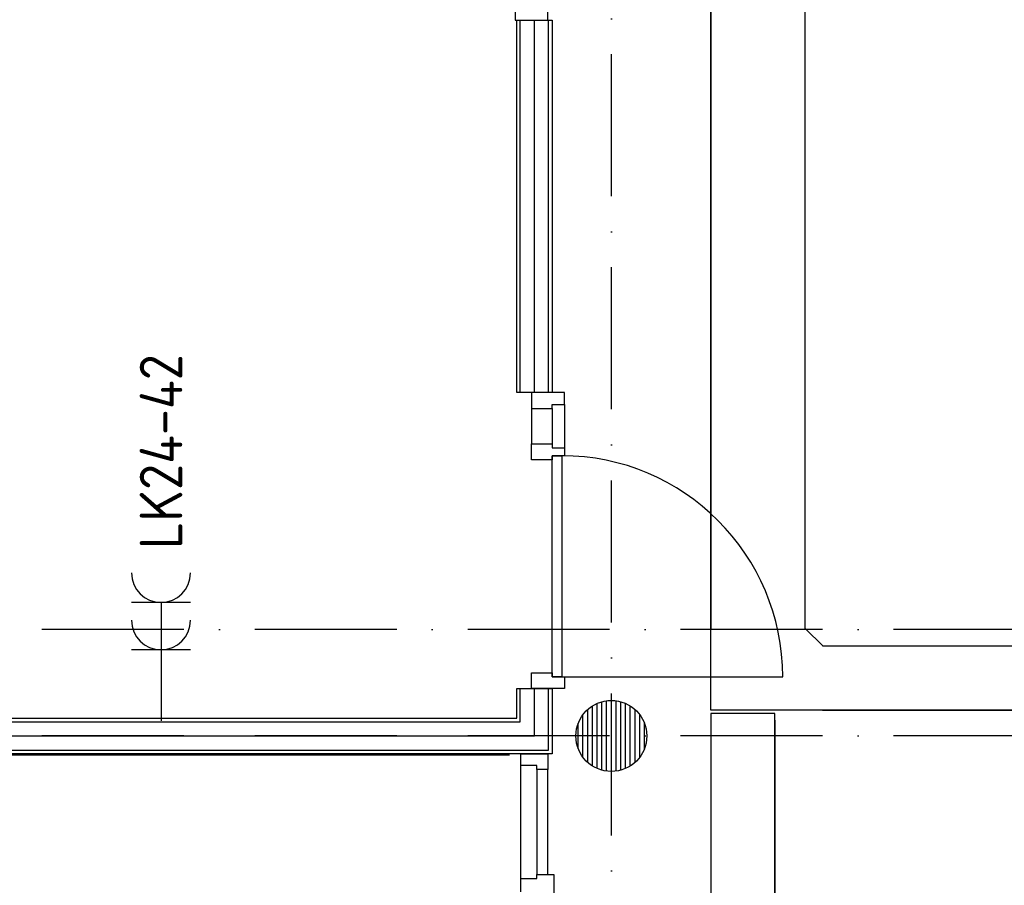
# Model space of a CAD drawing. Header units: millimetres. Extents: x -6587 to 112885, y 244 to 84344.
# Tile 16 of 57: x 22297 to 26460, y 41076 to 44733. Entities that reach past the tile are written whole.
import ezdxf
from ezdxf.enums import TextEntityAlignment as Align

# ---------------------------------------------------------------- set-up
doc = ezdxf.new("R2010")
doc.units = ezdxf.units.MM
doc.header["$LTSCALE"] = 100
doc.linetypes.add('B-SL0', pattern=[100000000.0, 0, -100000000.0])
doc.linetypes.add('DASHDOT', pattern=[9, 6, -1.5, 0, -1.5])
doc.layers.get('0').update_dxf_attribs({"color": 9, "linetype": 'CONTINUOUS'})
for name, color, linetype in [('AL$7----_STRAMIEN', 1, 'DASHDOT'), ('AL22----_BINNENWAND', 7, 'CONTINUOUS'), ('AL28----_KONSTRUKTIE', 3, 'CONTINUOUS'), ('AL32----_BINNENKOZ', 7, 'CONTINUOUS'), ('AL32----_DRAAIRICHTING', 1, 'CONTINUOUS'), ('ALL-----_REFLIJNEN', 8, 'CONTINUOUS'), ('EB62203-_ATTRIB', 2, 'CONTINUOUS'), ('EL62203-_KRACHT-WCD230', 3, 'CONTINUOUS'), ('KABELGOOT1', 8, 'CONTINUOUS'), ('LIJN025', 10, 'CONTINUOUS')]:
    doc.layers.add(name, color=color, linetype=linetype)
doc.styles.add('1_8', font='iso', dxfattribs={"width": 0.7, "height": 1.8})
doc.styles.add('2_0', font='iso', dxfattribs={"height": 200})
doc.styles.add('NORATT', font='isocp.shx')
doc.styles.get("Standard").update_dxf_attribs({"font": 'iso.shx'})

# ---------------------------------------------------------------- blocks, each defined once
blk = doc.blocks.new('ES3W2A')
for p, q in [((1.25, 2), (-1.25, 2)), ((0, 2), (0, -3)), ((1.25, 0), (-1.25, 0))]:
    blk.add_line(p, q)
for centre in [(0, 3.25), (0, 1.25)]:
    blk.add_arc(centre, 1.25, 180, 0)
at = {"color": 0, "style": 'NORATT'}
for tag, flags, p in [('VERMOGEN', 9, (-2.5, 5)), ('GROEP', 8, (0, 5)), ('SCHAK', 8, (2.5, 5)), ('GELIJK', 9, (5, 5)), ('KAST', 9, (7, 5)), ('TAL', 8, (2.5, 5))]:
    blk.add_attdef(tag, text='', height=1.8, rotation=90, dxfattribs=dict(at, flags=flags)).set_placement(p, align=Align.MIDDLE_CENTER)
at = {"color": 0, "style": 'NORATT', "flags": 8}
blk.add_attdef('DOEL', text='', height=1.8, rotation=90, dxfattribs=at).set_placement((-2.5, 5), align=Align.MIDDLE_LEFT)
at = {"color": 0, "style": 'NORATT', "flags": 9}
blk.add_attdef('M_CODE', text='', height=1.8, dxfattribs=at).set_placement((0, 0), align=Align.MIDDLE_CENTER)
blk = doc.blocks.new('KG2IF')
at = {"linetype": 'B-SL0'}
for p, q in [((210, -200), (210, 200)), ((-135, -275), (135, -275))]:
    blk.add_line(p, q, dxfattribs=at)
at = {"linetype": 'ByBlock'}
for points in [[(-135, -275), (-135, 200), (-135, 200), (210, 200)], [(210, -200), (210, -200), (135, -275), (135, -275)]]:
    blk.add_lwpolyline(points, dxfattribs=at)
at = {"flags": 3}
blk.add_attdef('HULPSTUK', (0, 0), '', height=1, rotation=270, dxfattribs=at)
blk = doc.blocks.new('EH100000')
at = {"linetype": 'ByBlock'}
for p, q in [((1, 0.5), (0, 0.5)), ((1, 0.5, 1), (0, 0.5, 1)), ((0, -0.5, 1), (1, -0.5, 1)), ((1, -0.5), (0, -0.5))]:
    blk.add_line(p, q, dxfattribs=at)
at = {"linetype": 'ByBlock', "invisible_edges": 15}
for points in [[(1, -0.5), (0, -0.5), (0, 0.5), (1, 0.5)], [(0, 0.5), (1, 0.5), (1, 0.5, 1), (0, 0.5, 1)], [(0, -0.5, 1), (1, -0.5, 1), (1, -0.5), (0, -0.5)]]:
    blk.add_3dface(points, dxfattribs=at)
at = {"linetype": 'ByBlock', "style": '2_0', "flags": 8}
blk.add_attdef('FUNCTIE', text='', height=0.5, dxfattribs=at).set_placement((0.5, 0), align=Align.MIDDLE)
at = {"linetype": 'ByBlock', "flags": 9}
blk.add_attdef('SCHOT', text='', height=0.5, dxfattribs=at).set_placement((0.5, 0), align=Align.MIDDLE)
blk = doc.blocks.new('EH100005')
blk.add_lwpolyline([(-1, -0.5), (0, -0.5), (0, 0.5), (-1, 0.5)])
at = {"style": '2_0', "flags": 9}
blk.add_attdef('HULPSTUK', text='', height=0.5, dxfattribs=at).set_placement((0, 0), align=Align.MIDDLE)
blk = doc.blocks.new('A$Cb38f1ce1')
at = {"layer": 'AL$7----_STRAMIEN', "color": 1}
for points in [[(21547.7, 1456.2), (21547.7, 70088.1)], [(86347.7, 35630), (1577.4, 35630)], [(86347.7, 35180), (750, 35180)]]:
    blk.add_lwpolyline(points, dxfattribs=at)
at = {"layer": 'AL22----_BINNENWAND', "color": 8}
for p, q in [((21147.7, 36631), (21147.7, 38205)), ((21147.7, 38205), (21297.7, 38205)), ((21297.7, 38205), (21297.7, 36631)), ((21297.7, 36631), (21147.7, 36631)), ((14437.7, 35255), (21147.7, 35255)), ((14627.7, 35255), (21147.7, 35255)), ((21297.7, 35105), (14437.7, 35105)), ((21297.7, 35105), (14627.7, 35105))]:
    blk.add_line(p, q, dxfattribs=at)
at = {"layer": 'AL22----_BINNENWAND', "color": 8, "linetype": 'Continuous'}
for p, q in [((21162.7, 36631), (21162.7, 38205)), ((21282.7, 36631), (21282.7, 38205)), ((14437.7, 35240), (21162.7, 35240)), ((14627.7, 35240), (21162.7, 35240)), ((14437.7, 35120), (21282.7, 35120)), ((14627.7, 35120), (21282.7, 35120))]:
    blk.add_line(p, q, dxfattribs=at)
at = {"layer": 'AL28----_KONSTRUKTIE', "color": 8}
blk.add_line((18850.7, 35100), (21117.3, 35100), dxfattribs=at)
at = {"layer": 'AL32----_BINNENKOZ', "color": 8}
for p, q in [((21349.2, 36631), (21210.2, 36631)), ((21210.2, 36631), (21210.2, 36564)), ((21349.2, 36581), (21349.2, 36631)), ((21210.2, 36564), (21210.2, 36414)), ((21210.2, 36564), (21298.2, 36564)), ((21298.2, 36564), (21298.2, 36581)), ((21298.2, 36581), (21349.2, 36581)), ((21298.2, 36564), (21298.2, 36414)), ((21349.2, 36581), (21349.2, 36397)), ((21210.2, 36347), (21210.2, 36414)), ((21210.2, 36414), (21298.2, 36414)), ((21298.2, 36414), (21298.2, 36397)), ((21298.2, 36397), (21349.2, 36397)), ((21349.2, 36397), (21349.2, 36364)), ((21349.2, 36397), (21349.2, 36364))]:
    blk.add_line(p, q, dxfattribs=at)
blk.add_lwpolyline([(21140.7, 38205), (21279.7, 38205), (21279.7, 38272), (21216.7, 38272), (21216.7, 38255), (21140.7, 38255), (21140.7, 38205)], dxfattribs=at)
at = {"layer": 'AL32----_DRAAIRICHTING', "color": 8}
for p, q in [((21298.2, 36347), (21210.2, 36347)), ((21349.2, 36364), (21298.2, 36364)), ((21298.2, 36364), (21298.2, 36347)), ((21298.2, 36364), (21338.2, 36364)), ((21298.2, 35430), (21298.2, 36364)), ((21338.2, 36364), (21338.2, 35430)), ((21210.2, 35380), (21210.2, 35447)), ((21210.2, 35447), (21298.2, 35447)), ((21298.2, 35447), (21298.2, 35430)), ((21298.2, 35430), (21349.2, 35430)), ((21338.2, 35430), (21298.2, 35430)), ((21338.2, 35430), (22272.2, 35430)), ((21349.2, 35430), (21349.2, 35380)), ((21147.7, 35255), (21147.7, 35380)), ((21147.7, 35380), (21297.7, 35380)), ((21147.7, 35255), (21147.7, 35380)), ((21147.7, 35380), (21297.7, 35380)), ((21162.7, 35240), (21162.7, 35380)), ((21162.7, 35240), (21162.7, 35380)), ((21349.2, 35380), (21210.2, 35380)), ((21222.7, 35180), (21222.7, 35380)), ((21282.7, 35120), (21282.7, 35380)), ((21282.7, 35120), (21282.7, 35380)), ((21297.7, 35380), (21297.7, 35105)), ((21297.7, 35380), (21297.7, 35105)), ((21467.8, 35053.1), (21467.8, 35306.9)), ((21487.8, 35042.5), (21487.8, 35317.5)), ((21507.8, 35035.4), (21507.8, 35324.6)), ((21527.8, 35031.3), (21527.8, 35328.7)), ((21547.8, 35030), (21547.8, 35330)), ((21567.8, 35031.3), (21567.8, 35328.7)), ((21587.8, 35035.4), (21587.8, 35324.6)), ((21607.8, 35042.5), (21607.8, 35317.5)), ((21627.8, 35053.1), (21627.8, 35306.9)), ((21427.8, 35090), (21427.8, 35270)), ((21447.8, 35068.2), (21447.8, 35291.8)), ((21647.8, 35068.2), (21647.8, 35291.8)), ((21667.8, 35090), (21667.8, 35270)), ((21407.8, 35126.1), (21407.8, 35233.8)), ((21687.8, 35126.1), (21687.8, 35233.8)), ((21165.7, 35055), (21165.7, 35105)), ((21165.7, 35105), (21279.7, 35105)), ((21279.7, 35105), (21279.7, 35038)), ((21165.7, 34577), (21165.7, 35055)), ((21232.7, 35055), (21165.7, 35055)), ((21232.7, 35038), (21232.7, 35055)), ((21232.7, 35038), (21232.7, 34594)), ((21279.7, 35038), (21232.7, 35038)), ((21279.7, 34594), (21279.7, 35038)), ((21232.7, 34577), (21232.7, 34594)), ((21232.7, 34594), (21304.7, 34594)), ((21304.7, 34594), (21304.7, 34504)), ((21165.7, 34521), (21165.7, 34577)), ((21165.7, 34577), (21232.7, 34577))]:
    blk.add_line(p, q, dxfattribs=at)
blk.add_circle((21547.8, 35180), 150, dxfattribs=at)
blk.add_arc((21338.2, 35430), 934, 0, 90, dxfattribs=at)
at = {"layer": 'ALL-----_REFLIJNEN', "color": 8, "linetype": 'Continuous'}
for p, q in [((21222.7, 36631), (21222.7, 38205)), ((14627.7, 35180), (21222.7, 35180))]:
    blk.add_line(p, q, dxfattribs=at)
at = {"layer": 'KABELGOOT1', "zscale": 60}
for name, p, xscale, yscale, rotation in [('EH100000', (22167.8, 44483.6, 3650), 8848.999999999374, 400, 270), ('EH100005', (22103.3, 35274.6, 3650), 60, 270, 90), ('EH100000', (22103.3, 29977.6, 3650), 5268.970447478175, 270, 90)]:
    blk.add_blockref(name, p, dxfattribs=dict(at, xscale=xscale, yscale=yscale, rotation=rotation))
at = {"layer": 'KABELGOOT1', "rotation": 90}
blk.add_blockref('KG2IF', (22167.8, 35424.6, 3650), dxfattribs=at)
at = {"layer": 'KABELGOOT1', "xscale": 8152.872625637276, "yscale": 270, "zscale": 60}
blk.add_blockref('EH100000', (22440.5, 35424.6, 3650), dxfattribs=at)

msp = doc.modelspace()

# ---------------------------------------------------------------- block references
at = {"layer": 'EL62203-_KRACHT-WCD230'}
ref = msp.add_blockref('ES3W2A', (22895, 42071), dxfattribs=dict(at, xscale=100, yscale=100, zscale=100))
ref.add_attrib('GROEP', 'LK24-42', dxfattribs={"layer": 'EB62203-_ATTRIB', "color": 1, "height": 180, "rotation": 90, "style": '1_8', "flags": 8}).set_placement((22895, 42496), align=Align.MIDDLE_LEFT)
at = {"layer": 'LIJN025'}
msp.add_blockref('A$Cb38f1ce1', (3251.2, 6526.8), dxfattribs=at)

doc.saveas('drawing.dxf')
